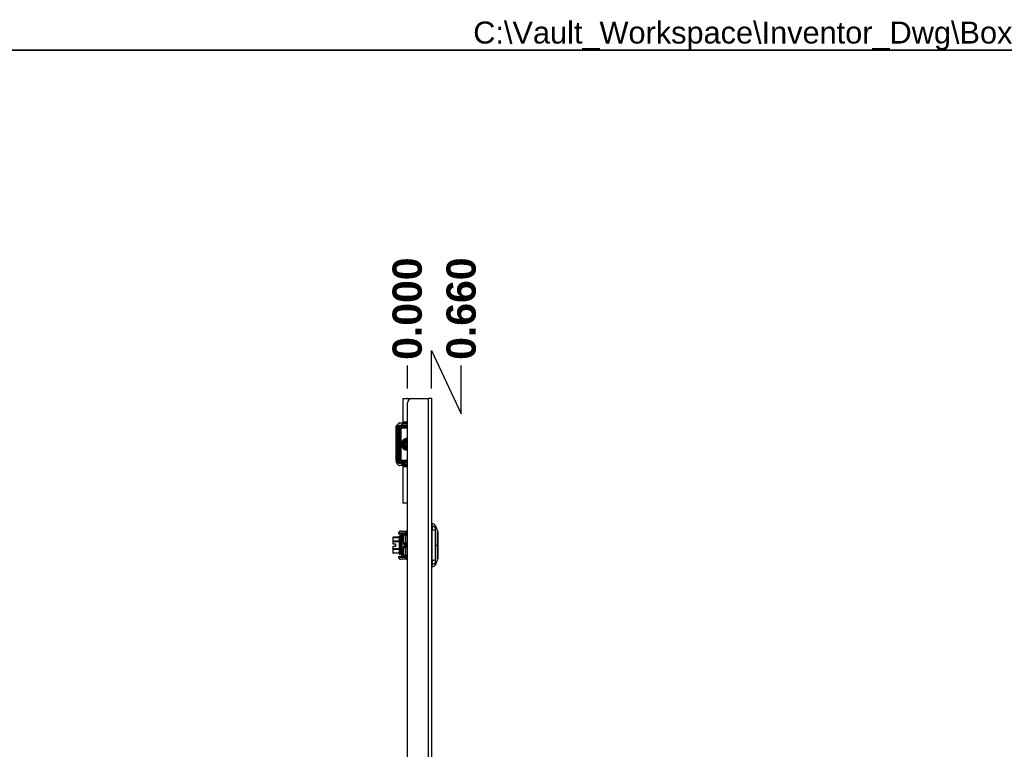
# Model space of a CAD drawing. Header units: inches. Extents: x 0 to 160, y -11 to 104.
# Tile 63 of 121: x 41 to 80, y 75 to 104. Entities that reach past the tile are written whole.
import ezdxf

# ---------------------------------------------------------------- set-up
doc = ezdxf.new("R2010")
doc.units = ezdxf.units.IN
doc.header["$LTSCALE"] = 9.614827
doc.header["$MEASUREMENT"] = 0
doc.layers.get('0').update_dxf_attribs({"lineweight": 25})
for name, color, linetype, lineweight in [('Dimensions(ANSI)', 7, 'Continuous', 25), ('Sketch Geometry(ANSI)', 7, 'Continuous', 25), ('Symbols(ANSI)', 7, 'Continuous', 25), ('Visible Edges(ANSI)', 7, 'Continuous', 25), ('Visible Tangent Edges(ANSI)', 7, 'Continuous', 25), ('Work Point(ANSI)', 7, 'Continuous', 25)]:
    doc.layers.add(name, color=color, linetype=linetype, lineweight=lineweight)
doc.styles.add('Current-ANSI', font='arial.ttf')
doc.styles.add('Dimension-ANSI', font='arialbd.ttf')
doc.dimstyles.new('INCH-ANSI-VERTICAL', dxfattribs={"dimscale": 9.614827, "dimtxt": 0.12, "dimasz": 0.098425, "dimexe": 0.04, "dimexo": 0.04, "dimgap": 0.031496, "dimtad": 0, "dimtih": 1, "dimtoh": 1, "dimdec": 3, "dimzin": 0, "dimdsep": 46, "dimtxsty": 'Dimension-ANSI', "dimcen": 0.09, "dimdle": 0.312, "dimclrd": 179, "dimclre": 179, "dimclrt": 7, "dimadec": 1, "dimazin": 0, "dimtfac": 1, "dimtdec": 3, "dimtofl": 0, "dimtmove": 0, "dimatfit": 3, "dimfxl": 1, "dimtolj": 1, "dimtzin": 4, "dimlwd": 25, "dimlwe": 25, "dimarcsym": 0})

# ---------------------------------------------------------------- blocks, each defined once
blk = doc.blocks.new('*D17')
at = {"layer": 'Defpoints', "color": 0, "linetype": 'Continuous', "transparency": 16777216}
for p in [(56.634, 90.363), (56.634, 89.073), (56.634, 89.073)]:
    blk.add_point(p, dxfattribs=at)
at = {"layer": 'Dimensions(ANSI)', "color": 179, "linetype": 'Continuous', "lineweight": 25, "true_color": 0x262658, "transparency": 16777216}
blk.add_line((56.634, 89.458), (56.634, 90.363), dxfattribs=at)
at = {"layer": 'Dimensions(ANSI)', "color": 7, "linetype": 'Continuous', "lineweight": 25, "transparency": 16777216, "insert": (56.634, 92.609), "char_height": 1.1538, "attachment_point": 5, "rotation": 90, "style": 'Dimension-ANSI'}
blk.add_mtext('\\A1;0.000', dxfattribs=at)
blk = doc.blocks.new('*D18')
at = {"layer": 'Defpoints', "color": 0, "linetype": 'Continuous', "transparency": 16777216}
for p in [(58.758, 90.363), (56.634, 89.073), (57.588, 89.073)]:
    blk.add_point(p, dxfattribs=at)
at = {"layer": 'Dimensions(ANSI)', "color": 179, "linetype": 'Continuous', "lineweight": 25, "true_color": 0x262658, "transparency": 16777216}
for p, q in [((57.588, 89.458), (57.588, 90.966)), ((57.588, 90.966), (58.758, 88.471)), ((58.758, 88.471), (58.758, 90.363))]:
    blk.add_line(p, q, dxfattribs=at)
at = {"layer": 'Dimensions(ANSI)', "color": 7, "linetype": 'Continuous', "lineweight": 25, "transparency": 16777216, "insert": (58.758, 92.609), "char_height": 1.1538, "attachment_point": 5, "rotation": 90, "style": 'Dimension-ANSI'}
blk.add_mtext('\\A1;0.660', dxfattribs=at)
blk = doc.blocks.new('Borders 8_EXM - B (Inch)')
at = {"layer": 'Sketch Geometry(ANSI)', "linetype": 'Continuous', "lineweight": 35}
blk.add_line((16.3979, 10.6915), (0.5229, 10.6915), dxfattribs=at)
at = {"layer": 'Symbols(ANSI)', "color": 7, "style": 'Current-ANSI'}
blk.add_attdef('FILENAME_AND_PATH_001', (6.1601, 10.7181), '', height=0.09, dxfattribs=at)

msp = doc.modelspace()

# ---------------------------------------------------------------- linework, layer by layer
at = {"layer": 'Visible Edges(ANSI)'}
for p, q in [((56.4605, 89.073), (56.8032, 89.073)), ((56.4605, 89.073), (56.4605, 88.1353)), ((56.634, 22.1936), (56.634, 88.8923)), ((56.8032, 89.073), (56.8032, 89.0727)), ((56.8032, 89.073), (56.8147, 89.073)), ((56.8147, 89.073), (57.464, 89.073)), ((57.5884, 89.073), (57.464, 89.073)), ((57.5884, 89.073), (57.5884, 22.0129)), ((56.2402, 88.0436), (56.3038, 88.1008)), ((56.3228, 88.1081), (56.4505, 88.1081)), ((56.634, 88.1081), (56.4505, 88.1081)), ((56.634, 88.1353), (56.4605, 88.1353)), ((56.1867, 87.8936), (56.1867, 86.6374)), ((56.304, 87.906), (56.304, 86.625)), ((56.3455, 87.8775), (56.3455, 86.6535)), ((56.3714, 87.9942), (56.3465, 87.9942)), ((56.3714, 87.9942), (56.5502, 87.9942)), ((56.5517, 87.9914), (56.3926, 87.9914)), ((56.634, 87.9499), (56.4179, 87.9499)), ((56.5212, 87.3108), (56.5027, 87.3184)), ((56.3038, 86.4302), (56.2402, 86.4873)), ((56.3465, 86.5368), (56.3714, 86.5368)), ((56.5502, 86.5368), (56.3714, 86.5368)), ((56.3926, 86.5396), (56.5517, 86.5396)), ((56.4179, 86.581), (56.634, 86.581)), ((56.4505, 86.4229), (56.3228, 86.4229)), ((56.4505, 86.4229), (56.634, 86.4229)), ((56.4605, 86.3957), (56.634, 86.3957)), ((56.4605, 86.3957), (56.4605, 84.9497)), ((56.634, 84.9497), (56.4605, 84.9497)), ((57.6111, 84.0444), (57.6111, 84.1428)), ((56.2903, 83.7585), (56.2903, 83.7442)), ((56.3757, 83.8439), (56.5894, 83.8439)), ((56.6093, 83.8439), (56.5894, 83.8439)), ((56.634, 83.8439), (56.6093, 83.8439)), ((57.6111, 84.0444), (57.6111, 83.8843)), ((57.6111, 82.6935), (57.6111, 83.8843)), ((57.7368, 84.0565), (57.8346, 83.8049)), ((56.0626, 83.5874), (56.0626, 83.5881)), ((56.0626, 83.5874), (56.0626, 83.4404)), ((56.0626, 83.4354), (56.0626, 83.4404)), ((56.0626, 83.4354), (56.0626, 83.343)), ((56.3188, 83.5995), (56.074, 83.5995)), ((56.5593, 83.73), (56.3046, 83.73)), ((56.3188, 82.9359), (56.3188, 83.6418)), ((56.3871, 83.6589), (56.3359, 83.6589)), ((56.3581, 83.7298), (56.3491, 83.73)), ((56.4042, 83.7158), (56.4042, 83.664)), ((56.4042, 83.4202), (56.4042, 83.664)), ((56.4042, 83.4202), (56.4042, 83.3315)), ((56.501, 83.3742), (56.501, 83.7015)), ((56.5593, 83.73), (56.5792, 83.73)), ((56.5792, 83.73), (56.634, 83.73)), ((56.074, 83.343), (56.0626, 83.343)), ((56.0626, 83.2348), (56.074, 83.2348)), ((56.0626, 83.2348), (56.0626, 83.1423)), ((56.0626, 83.1373), (56.0626, 83.1423)), ((56.0626, 83.1373), (56.0626, 82.9904)), ((56.0626, 82.9896), (56.0626, 82.9904)), ((56.074, 83.343), (56.1708, 83.343)), ((56.1708, 83.2348), (56.074, 83.2348)), ((56.3188, 82.9783), (56.074, 82.9783)), ((56.1708, 83.343), (56.1708, 83.2348)), ((56.4042, 83.3315), (56.4042, 83.2461)), ((56.4042, 83.2461), (56.4042, 83.1574)), ((56.4042, 82.9136), (56.4042, 83.1574)), ((56.4184, 83.3457), (56.5417, 83.3457)), ((56.5417, 83.2319), (56.4184, 83.2319)), ((56.501, 82.876), (56.501, 83.2034)), ((56.5792, 83.3457), (56.5417, 83.3457)), ((56.5417, 83.2319), (56.5792, 83.2319)), ((56.634, 83.3457), (56.5792, 83.3457)), ((56.5792, 83.2319), (56.634, 83.2319)), ((56.2903, 82.8333), (56.2903, 82.8191)), ((56.3046, 82.8476), (56.5593, 82.8476)), ((56.3871, 82.9188), (56.3359, 82.9188)), ((56.3491, 82.8476), (56.3581, 82.8478)), ((56.5894, 82.7337), (56.3757, 82.7337)), ((56.4042, 82.9136), (56.4042, 82.8618)), ((56.5792, 82.8476), (56.5593, 82.8476)), ((56.634, 82.8476), (56.5792, 82.8476)), ((56.5894, 82.7337), (56.6093, 82.7337)), ((56.6093, 82.7337), (56.634, 82.7337)), ((57.6111, 82.6935), (57.6111, 82.5333)), ((57.8346, 82.7728), (57.7368, 82.5213)), ((57.6111, 82.4349), (57.6111, 82.5333))]:
    msp.add_line(p, q, dxfattribs=at)
at = {"layer": 'Visible Edges(ANSI)', "flags": 128}
for points in [[(56.2066, 87.9982), (56.2132, 88.0112), (56.2212, 88.023), (56.2302, 88.0338), (56.2402, 88.0436)], [(56.1867, 87.8936), (56.187, 87.9071), (56.188, 87.9207), (56.1896, 87.9343), (56.1917, 87.9477), (56.1979, 87.9738), (56.2066, 87.9982)], [(56.304, 87.906), (56.306, 87.9238), (56.3117, 87.9407), (56.3206, 87.9557), (56.3322, 87.9684), (56.3457, 87.9784), (56.3607, 87.9856), (56.3764, 87.9899), (56.3926, 87.9914)], [(56.5027, 87.3184), (56.5055, 87.3247), (56.5087, 87.3309), (56.5121, 87.3369), (56.5159, 87.3428), (56.5199, 87.3484), (56.5243, 87.3538), (56.5289, 87.359), (56.5337, 87.364), (56.5388, 87.3688), (56.5441, 87.3733), (56.5496, 87.3775), (56.5553, 87.3815), (56.5612, 87.3852), (56.5672, 87.3886), (56.5734, 87.3918), (56.5798, 87.3946), (56.5862, 87.3971), (56.5928, 87.3993), (56.5995, 87.4011), (56.6063, 87.4026), (56.6132, 87.4037), (56.6201, 87.4045), (56.627, 87.4049), (56.634, 87.4049)], [(56.634, 87.3894), (56.6279, 87.3891), (56.6218, 87.3886), (56.6158, 87.3878), (56.6098, 87.3867), (56.6039, 87.3853), (56.5981, 87.3836), (56.5923, 87.3816), (56.5867, 87.3793), (56.5811, 87.3768), (56.5758, 87.374), (56.5705, 87.3709), (56.5654, 87.3676), (56.5605, 87.364), (56.5558, 87.3601), (56.5513, 87.3561), (56.547, 87.3518), (56.5429, 87.3473), (56.539, 87.3426), (56.5354, 87.3377), (56.532, 87.3326), (56.5289, 87.3274), (56.526, 87.322), (56.5235, 87.3165), (56.5212, 87.3108)], [(56.5032, 87.2116), (56.5061, 87.2054), (56.5094, 87.1995), (56.5129, 87.1936), (56.5167, 87.188), (56.5208, 87.1826), (56.5251, 87.1773), (56.5297, 87.1723), (56.5346, 87.1675), (56.5397, 87.1629), (56.5449, 87.1586), (56.5504, 87.1546), (56.5561, 87.1509), (56.562, 87.1474), (56.568, 87.1443), (56.5742, 87.1414), (56.5805, 87.1389), (56.587, 87.1366), (56.5935, 87.1347), (56.6001, 87.1331), (56.6068, 87.1319), (56.6136, 87.131), (56.6203, 87.1304), (56.6272, 87.1302), (56.634, 87.1303)], [(56.634, 87.126), (56.6271, 87.1261), (56.6202, 87.1265), (56.6133, 87.1273), (56.6065, 87.1285), (56.5998, 87.1299), (56.5931, 87.1318), (56.5866, 87.1339), (56.5801, 87.1364), (56.5738, 87.1391), (56.5676, 87.1422), (56.5616, 87.1455), (56.5557, 87.1492), (56.55, 87.1531), (56.5445, 87.1573), (56.5392, 87.1617), (56.5341, 87.1664), (56.5293, 87.1713), (56.5247, 87.1764), (56.5204, 87.1818), (56.5163, 87.1874), (56.5126, 87.1932), (56.5091, 87.1991), (56.506, 87.2053), (56.5032, 87.2116)], [(56.1867, 86.6374), (56.187, 86.6239), (56.188, 86.6103), (56.1896, 86.5967), (56.1917, 86.5833), (56.1979, 86.5572), (56.2066, 86.5328)], [(56.2066, 86.5328), (56.2132, 86.5198), (56.2212, 86.5079), (56.2302, 86.4971), (56.2402, 86.4873)], [(56.3926, 86.5396), (56.3764, 86.5411), (56.3607, 86.5454), (56.3457, 86.5525), (56.3322, 86.5625), (56.3206, 86.5752), (56.3117, 86.5903), (56.306, 86.6072), (56.304, 86.625)], [(57.8351, 82.7754), (57.8351, 82.776), (57.8351, 82.7778), (57.8351, 82.7809), (57.8351, 82.7852), (57.8351, 82.7907), (57.8351, 82.7974), (57.8352, 82.8053), (57.8352, 82.8144), (57.8352, 82.8247), (57.8352, 82.836), (57.8353, 82.8485), (57.8353, 82.8619), (57.8353, 82.8764), (57.8354, 82.8918), (57.8354, 82.9082), (57.8354, 82.9255), (57.8354, 82.9437), (57.8354, 82.9627), (57.8353, 82.9825), (57.8353, 83.0031), (57.8353, 83.0245), (57.8352, 83.0464), (57.8352, 83.069), (57.8352, 83.0921), (57.8352, 83.1155), (57.8351, 83.1394), (57.8351, 83.1636), (57.8351, 83.1883), (57.8351, 83.2131), (57.8351, 83.2382), (57.8351, 83.2633), (57.8351, 83.2884), (57.8351, 83.3136), (57.8351, 83.3387), (57.8351, 83.3638), (57.8351, 83.3888), (57.8351, 83.4135), (57.8351, 83.4379), (57.8352, 83.4618), (57.8352, 83.4853), (57.8352, 83.5083), (57.8352, 83.5308), (57.8353, 83.5529), (57.8353, 83.5743), (57.8353, 83.595), (57.8354, 83.6149), (57.8354, 83.634), (57.8354, 83.6523), (57.8354, 83.6696), (57.8354, 83.686), (57.8353, 83.7014), (57.8353, 83.7159), (57.8353, 83.7293), (57.8352, 83.7417), (57.8352, 83.7531), (57.8352, 83.7633), (57.8352, 83.7724), (57.8351, 83.7803), (57.8351, 83.787), (57.8351, 83.7925), (57.8351, 83.7968), (57.8351, 83.7999), (57.8351, 83.8018), (57.8351, 83.8024)], [(56.4042, 83.7033), (56.4036, 83.7098), (56.402, 83.7146), (56.3994, 83.7182), (56.3955, 83.7215), (56.3895, 83.7245), (56.3812, 83.7271), (56.3706, 83.7288), (56.3581, 83.7298)], [(56.3581, 82.8478), (56.3706, 82.8487), (56.3812, 82.8505), (56.3895, 82.853), (56.3955, 82.856), (56.3994, 82.8593), (56.402, 82.863), (56.4036, 82.8678), (56.4042, 82.8743)]]:
    msp.add_lwpolyline(points, dxfattribs=at)
at = {"layer": 'Visible Edges(ANSI)'}
for centre, radius, start, end in [((56.8147, 88.8923), 0.1808, 90, 180), ((56.3228, 88.0796), 0.0285, 90, 131.94901), ((56.5179, 88.1365), 0.0285, 270, 357.48964), ((56.4179, 87.8775), 0.0724, 90, 180), ((56.6318, 87.2655), 0.1423, 89.12678, 270.87322), ((56.6318, 87.2655), 0.1395, 157.725, 202.725), ((56.4179, 86.6535), 0.0724, 180, 270), ((56.3228, 86.4514), 0.0285, 228.05099, 270), ((56.5464, 86.4711), 0.0569, 237.85425, 248.24184), ((56.5158, 86.3944), 0.0256, 2.7895, 68.24184), ((57.5875, 83.9737), 0.1708, 29.72912, 82.0587), ((56.3757, 83.7585), 0.0854, 90, 180), ((56.3046, 83.7442), 0.0142, 180, 270), ((56.6376, 83.8439), 0.0228, 99.2069, 180), ((57.6225, 84.0574), 0.0569, 101.53696, 126.8699), ((57.7235, 84.0513), 0.0142, 21.25051, 29.72912), ((57.8279, 83.8024), 0.00712, 0.20877, 21.25051), ((56.074, 83.5881), 0.0114, 90, 180), ((56.3359, 83.6418), 0.0171, 90, 180), ((56.3871, 83.6418), 0.0171, 0, 90), ((56.39, 83.7158), 0.0142, 0, 90), ((56.4725, 83.7015), 0.0285, 0, 90), ((56.4725, 83.3742), 0.0285, 270, 0), ((56.074, 82.9896), 0.0114, 180, 270), ((56.4184, 83.3315), 0.0142, 90, 180), ((56.4184, 83.2461), 0.0142, 180, 270), ((56.4725, 83.2034), 0.0285, 0, 90), ((56.3046, 82.8333), 0.0142, 90, 180), ((56.3757, 82.8191), 0.0854, 180, 270), ((56.3359, 82.9359), 0.0171, 180, 270), ((56.3871, 82.9359), 0.0171, 270, 0), ((56.39, 82.8618), 0.0142, 270, 0), ((56.4725, 82.876), 0.0285, 270, 0), ((57.8279, 82.7754), 0.00712, 338.74949, 359.79123), ((57.6225, 82.5203), 0.0569, 233.1301, 258.46304), ((57.5875, 82.6041), 0.1708, 277.9413, 330.27088), ((57.7235, 82.5264), 0.0142, 330.27088, 338.74949)]:
    msp.add_arc(centre, radius, start, end, dxfattribs=at)
at = {"layer": 'Visible Tangent Edges(ANSI)'}
for p, q in [((57.464, 22.0129), (57.464, 89.073)), ((56.4505, 88.0796), (56.3038, 88.1008)), ((56.3449, 88.0102), (56.3714, 88.0084)), ((56.3714, 88.0084), (56.4505, 88.0796)), ((56.5502, 88.0084), (56.3714, 88.0084)), ((56.3714, 87.9942), (56.3714, 88.0084)), ((56.4505, 88.0796), (56.4505, 88.1081)), ((56.4505, 88.0796), (56.634, 88.0796)), ((56.5502, 88.0084), (56.5502, 87.9942)), ((56.2436, 87.8936), (56.1867, 87.8936)), ((56.2436, 87.8936), (56.2445, 87.8944)), ((56.2436, 86.6374), (56.2436, 87.8936)), ((56.2445, 87.8944), (56.2545, 87.8944)), ((56.2445, 87.8944), (56.2445, 86.6366)), ((56.2545, 86.6366), (56.2545, 87.8944)), ((56.2589, 87.9373), (56.3102, 87.9373)), ((56.3513, 87.906), (56.304, 87.906)), ((56.3465, 87.8775), (56.3455, 87.8775)), ((56.3465, 86.6535), (56.3465, 87.8775)), ((56.3465, 87.8775), (56.3806, 87.8775)), ((56.3806, 87.8775), (56.3858, 87.8775)), ((56.3806, 87.8775), (56.3806, 86.6535)), ((56.3858, 86.6535), (56.3858, 87.8775)), ((56.3926, 87.9454), (56.3926, 87.9914)), ((56.4179, 87.9489), (56.4179, 87.9499)), ((56.4179, 87.9489), (56.634, 87.9489)), ((56.4179, 87.9489), (56.4179, 87.9148)), ((56.4179, 87.9148), (56.4179, 87.9096)), ((56.634, 87.9148), (56.4179, 87.9148)), ((56.4179, 87.9096), (56.634, 87.9096)), ((56.5075, 87.9914), (56.5075, 87.9942)), ((56.1867, 86.6374), (56.2436, 86.6374)), ((56.2445, 86.6366), (56.2436, 86.6374)), ((56.2445, 86.6366), (56.2545, 86.6366)), ((56.3102, 86.5937), (56.2589, 86.5937)), ((56.3513, 86.625), (56.304, 86.625)), ((56.3714, 86.5225), (56.3449, 86.5208)), ((56.3465, 86.6535), (56.3455, 86.6535)), ((56.3465, 86.6535), (56.3806, 86.6535)), ((56.3714, 86.5225), (56.3714, 86.5368)), ((56.4505, 86.4514), (56.3714, 86.5225)), ((56.3714, 86.5225), (56.5502, 86.5225)), ((56.3806, 86.6535), (56.3858, 86.6535)), ((56.3926, 86.5856), (56.3926, 86.5396)), ((56.634, 86.6214), (56.4179, 86.6214)), ((56.4179, 86.6161), (56.4179, 86.6214)), ((56.4179, 86.6161), (56.634, 86.6161)), ((56.4179, 86.582), (56.4179, 86.6161)), ((56.4179, 86.582), (56.4179, 86.581)), ((56.634, 86.582), (56.4179, 86.582)), ((56.5075, 86.5368), (56.5075, 86.5396)), ((56.5502, 86.5225), (56.5502, 86.5368)), ((56.3038, 86.4302), (56.4505, 86.4514)), ((56.4505, 86.4229), (56.4505, 86.4514)), ((56.634, 86.4514), (56.4505, 86.4514)), ((56.527, 86.4182), (56.634, 86.4182)), ((56.5533, 83.7585), (56.2903, 83.7585)), ((56.2903, 83.7442), (56.5533, 83.7442)), ((56.5533, 83.7585), (56.5732, 83.7585)), ((56.5533, 83.7442), (56.5533, 83.7585)), ((56.5732, 83.7442), (56.5533, 83.7442)), ((56.5732, 83.7585), (56.634, 83.7585)), ((56.5732, 83.7585), (56.5732, 83.7442)), ((56.634, 83.7442), (56.5732, 83.7442)), ((57.7369, 83.962), (57.7369, 83.9622)), ((57.7369, 83.8557), (57.7369, 83.8563)), ((56.074, 83.4354), (56.0626, 83.4354)), ((56.074, 83.5995), (56.074, 83.5973)), ((56.074, 83.5973), (56.3188, 83.5973)), ((56.074, 83.4503), (56.074, 83.5973)), ((56.074, 83.4503), (56.074, 83.4354)), ((56.3188, 83.4503), (56.074, 83.4503)), ((56.074, 83.4354), (56.3188, 83.4354)), ((56.074, 83.343), (56.074, 83.4354)), ((56.3359, 83.6589), (56.3359, 82.9188)), ((56.3871, 82.9188), (56.3871, 83.6589)), ((56.39, 83.73), (56.39, 83.7254)), ((56.4184, 83.6765), (56.4184, 83.73)), ((56.4184, 83.6765), (56.4184, 83.4245)), ((56.4184, 83.6765), (56.4725, 83.6765)), ((56.4184, 83.3457), (56.4184, 83.4245)), ((56.4725, 83.4245), (56.4184, 83.4245)), ((56.4725, 83.73), (56.4725, 83.6765)), ((56.4725, 83.4245), (56.4725, 83.6765)), ((56.4725, 83.4245), (56.4725, 83.3457)), ((56.5667, 83.6916), (56.634, 83.6918)), ((56.5667, 83.6916), (56.5667, 83.3721)), ((56.634, 83.3722), (56.5667, 83.3721)), ((56.0626, 83.1423), (56.074, 83.1423)), ((56.074, 83.1423), (56.074, 83.2348)), ((56.074, 83.1423), (56.074, 83.1274)), ((56.3188, 83.1423), (56.074, 83.1423)), ((56.074, 83.1274), (56.3188, 83.1274)), ((56.074, 82.9804), (56.074, 83.1274)), ((56.074, 82.9804), (56.074, 82.9783)), ((56.3188, 82.9804), (56.074, 82.9804)), ((56.5357, 83.3315), (56.4042, 83.3315)), ((56.4042, 83.2461), (56.5357, 83.2461)), ((56.4184, 83.153), (56.4184, 83.2319)), ((56.4184, 83.153), (56.4184, 82.901)), ((56.4184, 83.153), (56.4725, 83.153)), ((56.4725, 83.2319), (56.4725, 83.153)), ((56.4725, 82.901), (56.4725, 83.153)), ((56.5357, 83.3315), (56.5732, 83.3315)), ((56.5357, 83.2461), (56.5357, 83.3315)), ((56.5732, 83.2461), (56.5357, 83.2461)), ((56.5667, 83.2054), (56.5667, 82.886)), ((56.5667, 83.2054), (56.634, 83.2054)), ((56.5732, 83.3315), (56.634, 83.3315)), ((56.5732, 83.3315), (56.5732, 83.2461)), ((56.634, 83.2461), (56.5732, 83.2461)), ((57.7368, 83.2889), (57.8346, 83.2889)), ((57.8351, 83.2889), (57.8346, 83.2889)), ((56.5533, 82.8333), (56.2903, 82.8333)), ((56.2903, 82.8191), (56.5533, 82.8191)), ((56.39, 82.8522), (56.39, 82.8476)), ((56.4184, 82.8476), (56.4184, 82.901)), ((56.4725, 82.901), (56.4184, 82.901)), ((56.4725, 82.901), (56.4725, 82.8476)), ((56.5533, 82.8191), (56.5533, 82.8333)), ((56.5533, 82.8333), (56.5732, 82.8333)), ((56.5732, 82.8191), (56.5533, 82.8191)), ((56.634, 82.8857), (56.5667, 82.886)), ((56.5732, 82.8333), (56.634, 82.8333)), ((56.5732, 82.8333), (56.5732, 82.8191)), ((56.634, 82.8191), (56.5732, 82.8191)), ((57.7369, 82.7214), (57.7369, 82.7221)), ((57.7369, 82.6155), (57.7369, 82.6157))]:
    msp.add_line(p, q, dxfattribs=at)
at = {"layer": 'Visible Tangent Edges(ANSI)', "flags": 128}
for points in [[(56.3449, 88.0102), (56.3392, 88.0104), (56.3335, 88.0104), (56.3278, 88.0101), (56.3223, 88.0094), (56.3168, 88.0085), (56.3114, 88.0072), (56.3061, 88.0056), (56.3009, 88.0038), (56.2958, 88.0017), (56.2909, 87.9992), (56.2862, 87.9965), (56.2816, 87.9936), (56.2772, 87.9904), (56.273, 87.9869), (56.269, 87.9832), (56.2652, 87.9793), (56.2617, 87.9751), (56.2584, 87.9708), (56.2554, 87.9662), (56.2527, 87.9614), (56.2504, 87.9564), (56.2485, 87.9513), (56.247, 87.9459), (56.246, 87.9404)], [(56.2589, 87.9373), (56.2601, 87.9414), (56.2617, 87.9455), (56.2637, 87.9495), (56.2661, 87.9533), (56.2687, 87.957), (56.2715, 87.9605), (56.2746, 87.9639), (56.2779, 87.9672), (56.2813, 87.9703), (56.2849, 87.9733), (56.2887, 87.9761), (56.2926, 87.9787), (56.2966, 87.9811), (56.3008, 87.9833), (56.305, 87.9854), (56.3094, 87.9872), (56.3138, 87.9889), (56.3183, 87.9903), (56.3229, 87.9915), (56.3275, 87.9925), (56.3322, 87.9932), (56.3369, 87.9938), (56.3417, 87.9941), (56.3465, 87.9942)], [(56.246, 86.5906), (56.247, 86.5851), (56.2484, 86.5797), (56.2503, 86.5746), (56.2526, 86.5696), (56.2553, 86.5648), (56.2583, 86.5602), (56.2616, 86.5559), (56.2652, 86.5517), (56.269, 86.5478), (56.273, 86.5441), (56.2772, 86.5406), (56.2816, 86.5374), (56.2862, 86.5344), (56.2909, 86.5317), (56.2958, 86.5293), (56.3009, 86.5272), (56.3061, 86.5253), (56.3114, 86.5238), (56.3168, 86.5225), (56.3223, 86.5216), (56.3278, 86.5209), (56.3335, 86.5206), (56.3392, 86.5205), (56.3449, 86.5208)], [(56.3465, 86.5368), (56.3417, 86.5369), (56.3369, 86.5372), (56.3322, 86.5377), (56.3275, 86.5385), (56.3229, 86.5395), (56.3183, 86.5407), (56.3138, 86.5421), (56.3094, 86.5437), (56.305, 86.5456), (56.3008, 86.5476), (56.2966, 86.5499), (56.2926, 86.5523), (56.2887, 86.5549), (56.2849, 86.5577), (56.2813, 86.5607), (56.2779, 86.5638), (56.2746, 86.567), (56.2715, 86.5705), (56.2686, 86.574), (56.266, 86.5777), (56.2637, 86.5815), (56.2617, 86.5855), (56.2601, 86.5895), (56.2589, 86.5937)], [(57.7355, 83.965), (57.7355, 83.9628), (57.7355, 83.9604), (57.7355, 83.9577), (57.7355, 83.9548), (57.7354, 83.9516), (57.7354, 83.9483), (57.7354, 83.9447), (57.7354, 83.9409), (57.7354, 83.9369), (57.7354, 83.9328), (57.7354, 83.9284), (57.7354, 83.9238), (57.7354, 83.9191), (57.7354, 83.9142), (57.7354, 83.9091), (57.7354, 83.9039), (57.7354, 83.8985), (57.7354, 83.893), (57.7354, 83.8873), (57.7355, 83.8815), (57.7355, 83.8756), (57.7355, 83.8696), (57.7355, 83.8635), (57.7355, 83.8573)], [(57.7359, 84.0584), (57.7359, 84.0582), (57.7358, 84.0577), (57.7358, 84.0569), (57.7358, 84.0558), (57.7358, 84.0543), (57.7358, 84.0525), (57.7358, 84.0504), (57.7358, 84.0479), (57.7358, 84.0451), (57.7358, 84.0421), (57.7358, 84.0386), (57.7357, 84.0349), (57.7357, 84.0308), (57.7357, 84.0264), (57.7357, 84.0217), (57.7357, 84.0167), (57.7357, 84.0113), (57.7356, 84.0057), (57.7356, 83.9997), (57.7356, 83.9934), (57.7356, 83.9867), (57.7356, 83.9798), (57.7355, 83.9726), (57.7355, 83.965)], [(57.7355, 83.8573), (57.7356, 83.8115), (57.7356, 83.7653), (57.7356, 83.7186), (57.7357, 83.6716), (57.7357, 83.6242), (57.7357, 83.5766), (57.7358, 83.5287), (57.7358, 83.4807), (57.7358, 83.4326), (57.7358, 83.3844), (57.7358, 83.3363), (57.7359, 83.2882), (57.7358, 83.2401), (57.7358, 83.192), (57.7358, 83.1439), (57.7358, 83.0959), (57.7358, 83.048), (57.7357, 83.0003), (57.7357, 82.9528), (57.7357, 82.9056), (57.7356, 82.8588), (57.7356, 82.8123), (57.7356, 82.7662), (57.7355, 82.7204)], [(57.7369, 83.9622), (57.7368, 83.9699), (57.7368, 83.9771), (57.7368, 83.9841), (57.7368, 83.9908), (57.7368, 83.9972), (57.7368, 84.0032), (57.7368, 84.0089), (57.7368, 84.0143), (57.7368, 84.0194), (57.7368, 84.0241), (57.7368, 84.0286), (57.7368, 84.0327), (57.7368, 84.0365), (57.7368, 84.0399), (57.7368, 84.0431), (57.7368, 84.0459), (57.7368, 84.0484), (57.7368, 84.0505), (57.7368, 84.0523), (57.7368, 84.0538), (57.7368, 84.055), (57.7368, 84.0558), (57.7368, 84.0563), (57.7368, 84.0565)], [(57.7368, 83.2889), (57.7368, 83.3128), (57.7368, 83.3368), (57.7368, 83.3608), (57.7368, 83.3848), (57.7368, 83.4088), (57.7368, 83.4328), (57.7368, 83.4568), (57.7368, 83.4807), (57.7368, 83.5047), (57.7368, 83.5286), (57.7368, 83.5524), (57.7368, 83.5762), (57.7368, 83.6), (57.7368, 83.6237), (57.7368, 83.6473), (57.7368, 83.6708), (57.7368, 83.6943), (57.7368, 83.7176), (57.7368, 83.7409), (57.7368, 83.7641), (57.7368, 83.7872), (57.7368, 83.8101), (57.7368, 83.8329), (57.7369, 83.8557)], [(57.7369, 83.8563), (57.7369, 83.8624), (57.7369, 83.8683), (57.7369, 83.8742), (57.7369, 83.88), (57.7369, 83.8856), (57.7369, 83.8911), (57.7369, 83.8965), (57.7369, 83.9018), (57.7369, 83.9069), (57.7369, 83.9119), (57.7369, 83.9167), (57.7369, 83.9213), (57.7369, 83.9258), (57.7369, 83.9301), (57.7369, 83.9342), (57.7369, 83.9381), (57.7369, 83.9418), (57.7369, 83.9453), (57.7369, 83.9487), (57.7369, 83.9518), (57.7369, 83.9547), (57.7369, 83.9573), (57.7369, 83.9598), (57.7369, 83.962)], [(57.8346, 83.8049), (57.8346, 83.8047), (57.8346, 83.8041), (57.8346, 83.803), (57.8346, 83.8015), (57.8346, 83.7995), (57.8346, 83.7972), (57.8346, 83.7944), (57.8347, 83.7911), (57.8347, 83.7875), (57.8347, 83.7835), (57.8347, 83.779), (57.8348, 83.7741), (57.8348, 83.7689), (57.8348, 83.7632), (57.8348, 83.7571), (57.8349, 83.7507), (57.8349, 83.7439), (57.8349, 83.7366), (57.835, 83.7291), (57.835, 83.7211), (57.835, 83.7128), (57.8351, 83.7042), (57.8351, 83.6953), (57.8351, 83.686)], [(56.3587, 83.7298), (56.3582, 83.7298), (56.3578, 83.7298), (56.3574, 83.7298), (56.357, 83.7299), (56.3566, 83.7299), (56.3562, 83.7299), (56.3558, 83.7299), (56.3554, 83.7299), (56.355, 83.7299), (56.3546, 83.7299), (56.3542, 83.7299), (56.3538, 83.7299), (56.3534, 83.73), (56.353, 83.73), (56.3526, 83.73), (56.3522, 83.73), (56.3518, 83.73), (56.3514, 83.73), (56.351, 83.73), (56.3506, 83.73), (56.3502, 83.73), (56.3499, 83.73), (56.3495, 83.73), (56.3491, 83.73)], [(56.39, 83.7254), (56.3889, 83.7257), (56.3878, 83.726), (56.3866, 83.7263), (56.3855, 83.7266), (56.3843, 83.7268), (56.3831, 83.7271), (56.3819, 83.7273), (56.3807, 83.7276), (56.3794, 83.7278), (56.3782, 83.728), (56.3769, 83.7282), (56.3756, 83.7284), (56.3743, 83.7285), (56.3729, 83.7287), (56.3716, 83.7289), (56.3702, 83.729), (56.3688, 83.7291), (56.3674, 83.7293), (56.366, 83.7294), (56.3646, 83.7295), (56.3631, 83.7296), (56.3616, 83.7297), (56.3602, 83.7297), (56.3587, 83.7298)], [(56.39, 83.7254), (56.391, 83.7247), (56.3921, 83.724), (56.3931, 83.7233), (56.3941, 83.7227), (56.395, 83.722), (56.3959, 83.7214), (56.3968, 83.7207), (56.3976, 83.72), (56.3984, 83.7193), (56.3992, 83.7186), (56.3999, 83.7178), (56.4005, 83.717), (56.4011, 83.7161), (56.4016, 83.7152), (56.4021, 83.7142), (56.4026, 83.7133), (56.403, 83.7122), (56.4033, 83.7111), (56.4036, 83.7099), (56.4038, 83.7087), (56.404, 83.7075), (56.4041, 83.7061), (56.4042, 83.7047), (56.4042, 83.7033)], [(56.4042, 83.7158), (56.4042, 83.7161), (56.4043, 83.7165), (56.4045, 83.7169), (56.4048, 83.7174), (56.4051, 83.7179), (56.4054, 83.7184), (56.4059, 83.719), (56.4063, 83.7196), (56.4069, 83.7203), (56.4074, 83.721), (56.4081, 83.7217), (56.4087, 83.7225), (56.4094, 83.7233), (56.4101, 83.7242), (56.4109, 83.725), (56.4117, 83.7259), (56.4125, 83.7267), (56.4133, 83.7275), (56.4141, 83.7282), (56.415, 83.7288), (56.4158, 83.7293), (56.4167, 83.7297), (56.4176, 83.7299), (56.4184, 83.73)], [(56.501, 83.7015), (56.5011, 83.701), (56.5015, 83.7004), (56.502, 83.6999), (56.5029, 83.6993), (56.5039, 83.6988), (56.5052, 83.6983), (56.5068, 83.6978), (56.5086, 83.6973), (56.5106, 83.6968), (56.5128, 83.6963), (56.5153, 83.6959), (56.518, 83.6954), (56.5209, 83.695), (56.5241, 83.6946), (56.5274, 83.6942), (56.531, 83.6939), (56.5348, 83.6935), (56.5388, 83.6932), (56.543, 83.6928), (56.5474, 83.6925), (56.552, 83.6923), (56.5568, 83.692), (56.5617, 83.6918), (56.5667, 83.6916)], [(56.5667, 83.3721), (56.5619, 83.3722), (56.5572, 83.3722), (56.5526, 83.3723), (56.5482, 83.3723), (56.5439, 83.3724), (56.5397, 83.3724), (56.5357, 83.3725), (56.532, 83.3726), (56.5284, 83.3726), (56.525, 83.3727), (56.5218, 83.3728), (56.5188, 83.3729), (56.516, 83.373), (56.5134, 83.3731), (56.5111, 83.3732), (56.509, 83.3733), (56.5071, 83.3734), (56.5055, 83.3735), (56.5042, 83.3736), (56.503, 83.3737), (56.5021, 83.3738), (56.5015, 83.3739), (56.5011, 83.3741), (56.501, 83.3742)], [(57.8351, 83.6179), (57.8351, 83.6064), (57.8351, 83.5945), (57.835, 83.5824), (57.835, 83.57), (57.835, 83.5574), (57.8349, 83.5446), (57.8349, 83.5316), (57.8349, 83.5183), (57.8348, 83.505), (57.8348, 83.4914), (57.8348, 83.4777), (57.8348, 83.4638), (57.8347, 83.4498), (57.8347, 83.4356), (57.8347, 83.4213), (57.8347, 83.4069), (57.8346, 83.3923), (57.8346, 83.3777), (57.8346, 83.3629), (57.8346, 83.3481), (57.8346, 83.3333), (57.8346, 83.3185), (57.8346, 83.3037), (57.8346, 83.2889)], [(57.8351, 83.686), (57.8351, 83.6834), (57.8351, 83.6808), (57.8351, 83.6782), (57.8351, 83.6755), (57.8351, 83.6729), (57.8351, 83.6702), (57.8351, 83.6675), (57.8351, 83.6647), (57.8352, 83.662), (57.8352, 83.6592), (57.8352, 83.6564), (57.8352, 83.6536), (57.8352, 83.6507), (57.8352, 83.6479), (57.8352, 83.645), (57.8351, 83.642), (57.8351, 83.6391), (57.8351, 83.6362), (57.8351, 83.6332), (57.8351, 83.6302), (57.8351, 83.6271), (57.8351, 83.6241), (57.8351, 83.621), (57.8351, 83.6179)], [(56.501, 83.2034), (56.5011, 83.2035), (56.5015, 83.2036), (56.5021, 83.2037), (56.503, 83.2039), (56.5041, 83.204), (56.5055, 83.2041), (56.5071, 83.2042), (56.509, 83.2043), (56.5111, 83.2044), (56.5134, 83.2045), (56.516, 83.2046), (56.5188, 83.2047), (56.5218, 83.2048), (56.525, 83.2048), (56.5284, 83.2049), (56.532, 83.205), (56.5358, 83.2051), (56.5397, 83.2051), (56.5439, 83.2052), (56.5482, 83.2053), (56.5526, 83.2053), (56.5572, 83.2054), (56.5619, 83.2054), (56.5667, 83.2054)], [(57.7369, 82.7221), (57.7368, 82.7448), (57.7368, 82.7677), (57.7368, 82.7907), (57.7368, 82.8137), (57.7368, 82.8369), (57.7368, 82.8601), (57.7368, 82.8834), (57.7368, 82.9068), (57.7368, 82.9303), (57.7368, 82.9539), (57.7368, 82.9776), (57.7368, 83.0013), (57.7368, 83.0251), (57.7368, 83.0489), (57.7368, 83.0728), (57.7368, 83.0968), (57.7368, 83.1207), (57.7368, 83.1447), (57.7368, 83.1687), (57.7368, 83.1928), (57.7368, 83.2168), (57.7368, 83.2408), (57.7368, 83.2649), (57.7368, 83.2889)], [(57.8346, 83.2889), (57.8346, 83.274), (57.8346, 83.2592), (57.8346, 83.2444), (57.8346, 83.2295), (57.8346, 83.2147), (57.8346, 83.2), (57.8346, 83.1854), (57.8347, 83.1708), (57.8347, 83.1564), (57.8347, 83.142), (57.8347, 83.1279), (57.8348, 83.1139), (57.8348, 83.1), (57.8348, 83.0862), (57.8348, 83.0726), (57.8349, 83.0592), (57.8349, 83.046), (57.8349, 83.0329), (57.835, 83.0201), (57.835, 83.0076), (57.835, 82.9952), (57.8351, 82.9832), (57.8351, 82.9714), (57.8351, 82.9598)], [(56.3491, 82.8476), (56.3495, 82.8476), (56.3499, 82.8476), (56.3502, 82.8476), (56.3506, 82.8476), (56.351, 82.8476), (56.3514, 82.8476), (56.3518, 82.8476), (56.3522, 82.8476), (56.3526, 82.8476), (56.353, 82.8476), (56.3534, 82.8476), (56.3538, 82.8476), (56.3542, 82.8476), (56.3546, 82.8476), (56.355, 82.8476), (56.3554, 82.8477), (56.3558, 82.8477), (56.3562, 82.8477), (56.3566, 82.8477), (56.357, 82.8477), (56.3574, 82.8477), (56.3578, 82.8477), (56.3582, 82.8478), (56.3587, 82.8478)], [(56.3587, 82.8478), (56.3602, 82.8478), (56.3616, 82.8479), (56.3631, 82.848), (56.3646, 82.8481), (56.366, 82.8482), (56.3674, 82.8483), (56.3688, 82.8484), (56.3702, 82.8486), (56.3716, 82.8487), (56.3729, 82.8489), (56.3743, 82.849), (56.3756, 82.8492), (56.3769, 82.8494), (56.3782, 82.8496), (56.3794, 82.8498), (56.3807, 82.85), (56.3819, 82.8502), (56.3831, 82.8505), (56.3843, 82.8507), (56.3855, 82.851), (56.3866, 82.8513), (56.3878, 82.8516), (56.3889, 82.8519), (56.39, 82.8522)], [(56.4042, 82.8743), (56.4042, 82.8728), (56.4041, 82.8714), (56.404, 82.8701), (56.4038, 82.8688), (56.4036, 82.8676), (56.4033, 82.8665), (56.403, 82.8654), (56.4026, 82.8643), (56.4021, 82.8633), (56.4016, 82.8624), (56.4011, 82.8615), (56.4005, 82.8606), (56.3999, 82.8598), (56.3992, 82.859), (56.3984, 82.8583), (56.3976, 82.8575), (56.3968, 82.8569), (56.3959, 82.8562), (56.395, 82.8555), (56.3941, 82.8549), (56.3931, 82.8542), (56.3921, 82.8536), (56.391, 82.8529), (56.39, 82.8522)], [(56.4184, 82.8476), (56.4176, 82.8477), (56.4167, 82.8479), (56.4158, 82.8483), (56.415, 82.8488), (56.4141, 82.8494), (56.4133, 82.8501), (56.4124, 82.8509), (56.4116, 82.8517), (56.4109, 82.8526), (56.4101, 82.8534), (56.4094, 82.8542), (56.4087, 82.8551), (56.4081, 82.8558), (56.4074, 82.8566), (56.4069, 82.8573), (56.4063, 82.858), (56.4059, 82.8586), (56.4054, 82.8592), (56.4051, 82.8597), (56.4048, 82.8602), (56.4045, 82.8606), (56.4043, 82.8611), (56.4042, 82.8614), (56.4042, 82.8618)], [(56.5667, 82.886), (56.5617, 82.8858), (56.5568, 82.8856), (56.552, 82.8853), (56.5475, 82.885), (56.5431, 82.8847), (56.5389, 82.8844), (56.5348, 82.8841), (56.531, 82.8837), (56.5274, 82.8833), (56.5241, 82.8829), (56.5209, 82.8825), (56.518, 82.8821), (56.5153, 82.8817), (56.5128, 82.8812), (56.5105, 82.8808), (56.5085, 82.8803), (56.5068, 82.8798), (56.5052, 82.8793), (56.5039, 82.8788), (56.5029, 82.8782), (56.502, 82.8777), (56.5015, 82.8771), (56.5011, 82.8766), (56.501, 82.876)], [(57.7355, 82.7204), (57.7355, 82.7142), (57.7355, 82.7081), (57.7355, 82.7021), (57.7355, 82.6962), (57.7354, 82.6904), (57.7354, 82.6848), (57.7354, 82.6793), (57.7354, 82.6739), (57.7354, 82.6686), (57.7354, 82.6636), (57.7354, 82.6587), (57.7354, 82.6539), (57.7354, 82.6494), (57.7354, 82.645), (57.7354, 82.6408), (57.7354, 82.6368), (57.7354, 82.633), (57.7354, 82.6295), (57.7354, 82.6261), (57.7355, 82.623), (57.7355, 82.6201), (57.7355, 82.6174), (57.7355, 82.6149), (57.7355, 82.6127)], [(57.7355, 82.6127), (57.7355, 82.6052), (57.7356, 82.598), (57.7356, 82.591), (57.7356, 82.5844), (57.7356, 82.5781), (57.7356, 82.5721), (57.7357, 82.5664), (57.7357, 82.5611), (57.7357, 82.556), (57.7357, 82.5513), (57.7357, 82.5469), (57.7357, 82.5428), (57.7358, 82.5391), (57.7358, 82.5357), (57.7358, 82.5326), (57.7358, 82.5298), (57.7358, 82.5273), (57.7358, 82.5252), (57.7358, 82.5234), (57.7358, 82.522), (57.7358, 82.5208), (57.7358, 82.52), (57.7359, 82.5195), (57.7359, 82.5194)], [(57.7368, 82.5213), (57.7368, 82.5214), (57.7368, 82.5219), (57.7368, 82.5227), (57.7368, 82.5239), (57.7368, 82.5254), (57.7368, 82.5272), (57.7368, 82.5293), (57.7368, 82.5318), (57.7368, 82.5346), (57.7368, 82.5378), (57.7368, 82.5412), (57.7368, 82.545), (57.7368, 82.5491), (57.7368, 82.5536), (57.7368, 82.5584), (57.7368, 82.5635), (57.7368, 82.5689), (57.7368, 82.5746), (57.7368, 82.5806), (57.7368, 82.587), (57.7368, 82.5937), (57.7368, 82.6006), (57.7368, 82.6079), (57.7369, 82.6155)], [(57.7369, 82.6157), (57.7369, 82.618), (57.7369, 82.6204), (57.7369, 82.6231), (57.7369, 82.626), (57.7369, 82.6291), (57.7369, 82.6324), (57.7369, 82.6359), (57.7369, 82.6396), (57.7369, 82.6436), (57.7369, 82.6477), (57.7369, 82.652), (57.7369, 82.6564), (57.7369, 82.6611), (57.7369, 82.6659), (57.7369, 82.6708), (57.7369, 82.6759), (57.7369, 82.6812), (57.7369, 82.6866), (57.7369, 82.6921), (57.7369, 82.6978), (57.7369, 82.7035), (57.7369, 82.7094), (57.7369, 82.7154), (57.7369, 82.7214)], [(57.8351, 82.8918), (57.8351, 82.8825), (57.8351, 82.8735), (57.835, 82.8649), (57.835, 82.8566), (57.835, 82.8487), (57.8349, 82.8411), (57.8349, 82.8339), (57.8349, 82.8271), (57.8348, 82.8206), (57.8348, 82.8145), (57.8348, 82.8088), (57.8348, 82.8036), (57.8347, 82.7987), (57.8347, 82.7942), (57.8347, 82.7902), (57.8347, 82.7866), (57.8346, 82.7834), (57.8346, 82.7806), (57.8346, 82.7782), (57.8346, 82.7763), (57.8346, 82.7748), (57.8346, 82.7737), (57.8346, 82.773), (57.8346, 82.7728)], [(57.8351, 82.9598), (57.8351, 82.9567), (57.8351, 82.9537), (57.8351, 82.9506), (57.8351, 82.9476), (57.8351, 82.9446), (57.8351, 82.9416), (57.8351, 82.9387), (57.8351, 82.9357), (57.8352, 82.9328), (57.8352, 82.9299), (57.8352, 82.9271), (57.8352, 82.9242), (57.8352, 82.9214), (57.8352, 82.9186), (57.8352, 82.9158), (57.8351, 82.913), (57.8351, 82.9103), (57.8351, 82.9076), (57.8351, 82.9049), (57.8351, 82.9022), (57.8351, 82.8996), (57.8351, 82.8969), (57.8351, 82.8943), (57.8351, 82.8918)]]:
    msp.add_lwpolyline(points, dxfattribs=at)
at = {"layer": 'Visible Tangent Edges(ANSI)'}
for centre, radius, start, end in [((56.4179, 87.8775), 0.0714, 90, 180), ((56.4179, 87.8775), 0.0373, 90, 180), ((56.4179, 87.8775), 0.0321, 90, 180), ((56.6318, 87.2655), 0.2313, 89.46269, 270.53731), ((56.6318, 87.2655), 0.2285, 89.45609, 270.54391), ((56.6318, 87.2655), 0.2212, 89.43803, 270.56197), ((56.6318, 87.2655), 0.2201, 89.43534, 270.56466), ((56.6318, 87.2655), 0.1975, 89.3706, 270.6294), ((56.6318, 87.2655), 0.1924, 89.35394, 270.64606), ((56.6318, 87.2655), 0.1715, 89.2755, 270.7245), ((56.6318, 87.2655), 0.1705, 89.27088, 270.72912), ((56.6318, 87.2655), 0.1612, 89.22887, 270.77113), ((56.6318, 87.2655), 0.1584, 89.21522, 270.78478), ((56.6318, 87.2655), 0.0992, 88.7474, 271.2526), ((56.6318, 87.2655), 0.059, 87.89198, 272.10802), ((56.4179, 86.6535), 0.0714, 180, 270), ((56.4179, 86.6535), 0.0373, 180, 270), ((56.4179, 86.6535), 0.0321, 180, 270)]:
    msp.add_arc(centre, radius, start, end, dxfattribs=at)
for centre, major_axis, ratio, start_param, end_param in [((56.2588, 87.9755), (-0.0522, 0.0227), 0.6329357, 5.658014, 6.2831853), ((56.2714, 87.9186), (-0.0341, 0.1211), 0.2684448, 0.6017495, 1.7023146), ((56.3347, 87.9755), (-0.1047, 0.0551), 0.6172214, 6.0589876, 6.5292188), ((56.3465, 88.0084), (0, -0.0142), 0.1123347, 4.5880499, 6.2831853), ((56.5502, 87.9373), (0.1006, 0), 0.7071068, 0.5919517, 1.5707963), ((56.3441, 87.9839), (-0.0587, -0.1676), 0.4833668, 5.1393548, 5.4347945), ((56.2488, 87.9373), (-0.014, 0.0026), 0.1817681, 3.9440784, 4.9458089), ((56.3542, 87.9839), (-0.0704, -0.158), 0.4457619, 5.2023475, 5.4977871), ((56.3878, 87.9373), (0, -0.0569), 0.5606602, 3.1415927, 3.5406902), ((56.3878, 87.9373), (0, 0.0569), 0.2071068, 0, 0.3403034), ((56.5075, 87.9373), (0, 0.0569), 0.7071068, 5.9656249, 6.2831853), ((56.5502, 87.9373), (0.0906, 0), 0.6285394, 0.935033, 1.5707963), ((56.2588, 86.5555), (-0.0522, -0.0227), 0.6329357, 0, 0.6251713), ((56.2714, 86.6124), (0.0341, 0.1211), 0.2684448, 1.439278, 2.5398432), ((56.3347, 86.5555), (0.1047, 0.0551), 0.6172214, 2.8955592, 3.3657904), ((56.3441, 86.547), (-0.0587, 0.1676), 0.4833668, 0.8483908, 1.1438305), ((56.2488, 86.5937), (-0.014, -0.0026), 0.1817681, 1.3373764, 2.3391069), ((56.3542, 86.547), (-0.0704, 0.158), 0.4457619, 0.7853982, 1.0808378), ((56.3465, 86.5225), (0, 0.0142), 0.1123347, 0, 1.6951354), ((56.3878, 86.5937), (0, -0.0569), 0.5606602, 5.8840895, 6.2831853), ((56.3878, 86.5937), (0, 0.0569), 0.2071068, 2.8012919, 3.1415927), ((56.5075, 86.5937), (0, -0.0569), 0.7071068, 0, 0.3175604), ((56.5502, 86.5937), (0.1006, 0), 0.7071068, 4.712389, 5.6912336), ((56.5502, 86.5937), (0.0906, 0), 0.6285394, 4.712389, 5.3481523), ((56.5894, 83.7585), (0, 0.0854), 0.4226183, 0, 1.5707963), ((56.5593, 83.7442), (0, -0.0142), 0.4226183, 4.712389, 6.2831853), ((56.6093, 83.7585), (0, 0.0854), 0.4226183, 0, 1.5707963), ((56.5792, 83.7442), (0, -0.0142), 0.4226183, 4.712389, 6.2831853), ((57.5875, 83.8843), (0.1708, 0), 0.9468057, 0.5228377, 1.4321946), ((57.5875, 83.8299), (0.1708, 0), 0.3218057, 0.5228377, 1.4321946), ((57.7232, 83.9583), (0.0142, -0.0001), 0.9484053, 0.2908385, 0.5314847), ((57.7232, 83.855), (0.0142, 0), 0.3170474, 0.281217, 0.5218633), ((56.074, 83.5874), (-0.0114, 0), 0.8721442, 4.712389, 6.2831853), ((56.074, 83.4404), (-0.0114, 0), 0.8721442, 4.712389, 6.2831853), ((56.3587, 83.744), (-0.0006, -0.0142), 0.8026242, 0, 0.0507835), ((56.39, 83.7113), (0.0142, 0), 0.989503, 0, 1.5707963), ((56.4184, 83.664), (-0.0142, 0), 0.8787879, 4.712389, 6.2831853), ((56.4184, 83.4202), (-0.0142, 0), 0.3076923, 4.712389, 6.2831853), ((56.4725, 83.7015), (0.0285, 0), 0.8787879, 4.712389, 6.2831853), ((56.4725, 83.4333), (0.0285, 0), 0.3076923, 4.712389, 6.2831853), ((56.5547, 83.7015), (0, 0.0285), 0.4511799, 4.3546636, 6.2831853), ((56.5547, 83.3742), (0, -0.0285), 0.4237316, 0, 1.4982891), ((56.074, 83.1373), (-0.0114, 0), 0.8721442, 0, 1.5707963), ((56.074, 82.9904), (-0.0114, 0), 0.8721442, 0, 1.5707963), ((56.4184, 83.1574), (-0.0142, 0), 0.3076923, 0, 1.5707963), ((56.4725, 83.1443), (0.0285, 0), 0.3076923, 0, 1.5707963), ((56.5417, 83.3315), (0, 0.0142), 0.4226183, 0, 1.5707963), ((56.5417, 83.2461), (0, -0.0142), 0.4226183, 4.712389, 6.2831853), ((56.5547, 83.2034), (0, 0.0285), 0.4237316, 4.7848962, 6.2831853), ((56.5792, 83.3315), (0, 0.0142), 0.4226183, 0, 1.5707963), ((56.5792, 83.2461), (0, -0.0142), 0.4226183, 4.712389, 6.2831853), ((56.3587, 82.8335), (-0.0006, 0.0142), 0.8026242, 6.2324018, 6.2831853), ((56.39, 82.8663), (0.0142, 0), 0.989503, 4.712389, 6.2831853), ((56.4184, 82.9136), (-0.0142, 0), 0.8787879, 0, 1.5707963), ((56.4725, 82.876), (0.0285, 0), 0.8787879, 0, 1.5707963), ((56.5593, 82.8333), (0, 0.0142), 0.4226183, 0, 1.5707963), ((56.5894, 82.8191), (0, -0.0854), 0.4226183, 4.712389, 6.2831853), ((56.5547, 82.876), (0, -0.0285), 0.4511799, 0, 1.9285217), ((56.5792, 82.8333), (0, 0.0142), 0.4226183, 0, 1.5707963), ((56.6093, 82.8191), (0, -0.0854), 0.4226183, 4.712389, 6.2831853), ((57.5875, 82.7479), (0.1708, 0), 0.3218057, 4.8509908, 5.7603476), ((57.5875, 82.6935), (0.1708, 0), 0.9468057, 4.8509908, 5.7603476), ((57.7232, 82.7227), (0.0142, 0), 0.3170474, 5.761322, 6.0019683), ((57.7232, 82.6195), (0.0142, 0.0001), 0.9484053, 5.7517006, 5.9923469)]:
    msp.add_ellipse(centre, major_axis=major_axis, ratio=ratio, start_param=start_param, end_param=end_param, dxfattribs=at)
at = {"layer": 'Work Point(ANSI)', "linetype": 'Continuous'}
for p, q in [((56.6388, 89.073), (56.6292, 89.073)), ((56.634, 89.0778), (56.634, 89.0682)), ((57.5932, 89.073), (57.5836, 89.073)), ((57.5884, 89.0778), (57.5884, 89.0682))]:
    msp.add_line(p, q, dxfattribs=at)

# ---------------------------------------------------------------- block references
at = {"xscale": 9.61482679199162, "yscale": 9.61482679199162, "zscale": 9.61482679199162}
msp.add_blockref('Borders 8_EXM - B (Inch)', (0, 0), dxfattribs=at).add_auto_attribs({'FILENAME_AND_PATH_001': 'C:\\Vault_Workspace\\Inventor_Dwg\\BoxCad\\Result\\1412SS2048\\1412SS2048.idw'})

# ---------------------------------------------------------------- dimensions: what is measured, and where the dimension line sits
at = {"layer": 'Dimensions(ANSI)', "color": 179, "linetype": 'Continuous', "lineweight": 25, "true_color": 0x262658}
for feature_location, offset, origin, picture, middle in [((56.6339760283, 89.07303817), (0, 1.2904421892), (56.6339760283, 89.07303817), '*D17', (56.6339760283, 92.6094753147)), ((57.5884, 89.073), (1.1695, 1.2904), (56.634, 89.073), '*D18', (58.7578, 92.6095))]:
    dim = msp.add_ordinate_dim(feature_location=feature_location, offset=offset, dtype=1, origin=origin, dimstyle='INCH-ANSI-VERTICAL', override={"dimgap": 0.031496, "dimtad": 0, "dimdec": 3, "dimlfac": 0.691543, "dimtol": 0, "dimlim": 0, "dimtp": 0, "dimtm": 0, "dimtdec": 3}, dxfattribs=at)
    dim.commit()
    dim.dimension.update_dxf_attribs({"geometry": picture, "text_midpoint": middle})

doc.saveas('drawing.dxf')
